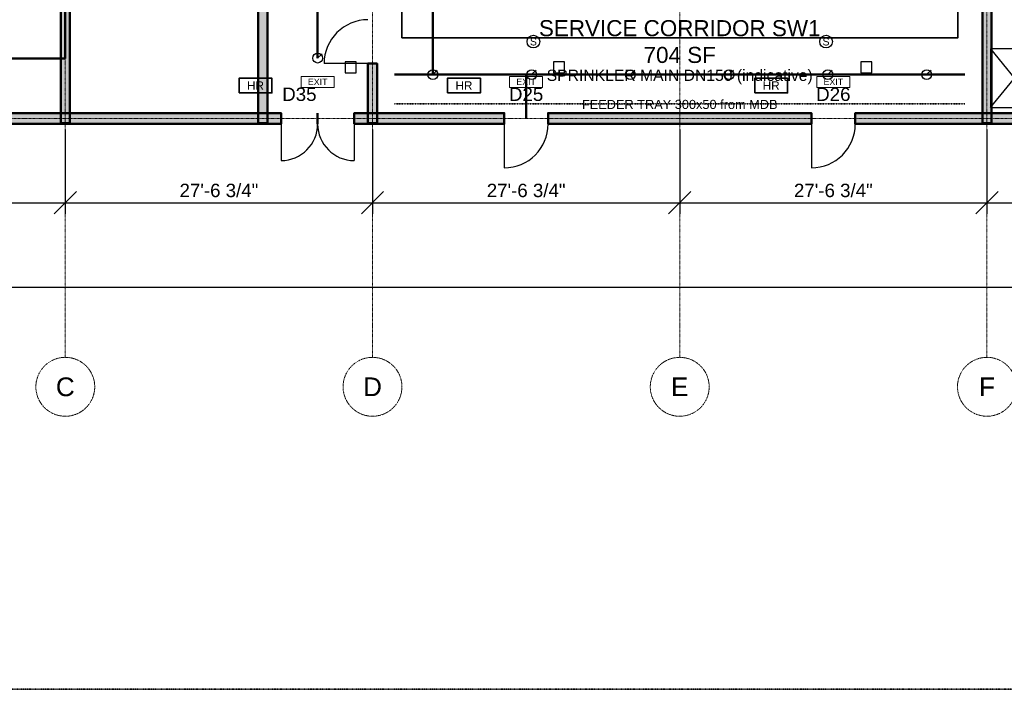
# Model space of a CAD drawing. Header units: inches. Extents: x -108 to 4832, y -12 to 3555.
# Tile 2 of 15: x 825 to 1885, y 0 to 720. Entities that reach past the tile are written whole.
import ezdxf
from ezdxf.enums import TextEntityAlignment as Align

# ---------------------------------------------------------------- set-up
doc = ezdxf.new("R2010")
doc.units = ezdxf.units.IN
doc.header["$LTSCALE"] = 0.03937
doc.header["$MEASUREMENT"] = 0
for name, pattern in [('CENTER', [5.08, 3.175, -0.635, 0.635, -0.635]), ('DASHED', [1.524, 1.27, -0.254]), ('PHANTOM', [6.35, 3.175, -0.635, 0.635, -0.635, 0.635, -0.635])]:
    doc.linetypes.add(name, pattern=pattern)
for name, color, linetype, lineweight in [('A-ANNO-DIMS', 1, 'Continuous', 18), ('A-ANNO-SYMB', 2, 'Continuous', 18), ('A-AREA-IDEN', 2, 'Continuous', 18), ('A-DOOR', 3, 'Continuous', 25), ('A-FLOR-EVTR', 251, 'Continuous', 25), ('A-WALL', 7, 'Continuous', 50), ('A-WALL-PATT', 8, 'Continuous', 9), ('C-PROP-LINE', 1, 'PHANTOM', 35), ('E-ANNO-TEXT', 52, 'Continuous', 18), ('E-FALM', 230, 'Continuous', 25), ('E-LITE-EMER', 40, 'Continuous', 18), ('E-TRAY', 210, 'DASHED', 35), ('FP-ANNO-TEXT', 14, 'Continuous', 18), ('FP-HOSE', 20, 'Continuous', 35), ('FP-SPRK-HEAD', 1, 'Continuous', 25), ('FP-SPRK-PIPE', 12, 'Continuous', 50), ('M-HVAC-SAD', 5, 'Continuous', 35), ('S-GRID', 1, 'CENTER', 13)]:
    doc.layers.add(name, color=color, linetype=linetype, lineweight=lineweight)
doc.styles.add('NCS-ARIAL', font='arial.ttf')
doc.dimstyles.new('ARCH-48', dxfattribs={"dimscale": 192, "dimtxt": 0.075, "dimasz": 0.0625, "dimexe": 0.0625, "dimexo": 0.0625, "dimgap": 0.03125, "dimtad": 1, "dimdec": 4, "dimzin": 3, "dimdsep": 46, "dimlunit": 4, "dimtxsty": 'NCS-ARIAL', "dimtsz": 0.0625, "dimcen": 2.5, "dimclrd": 256, "dimclre": 256, "dimclrt": 256, "dimazin": 3, "dimtfac": 1, "dimtmove": 0, "dimatfit": 3})

msp = doc.modelspace()

# ---------------------------------------------------------------- hatches: boundary and pattern name
at = {"layer": 'A-WALL-PATT'}
for points in [[(878.93701, 609.25197), (878.93701, 1681.10236), (869.09449, 1681.10236), (869.09449, 609.25197)], [(1871.06299, 609.25197), (1871.06299, 784.44882), (1861.22047, 784.44882), (1861.22047, 609.25197)], [(1091.53543, 609.25197), (1091.53543, 761.81102), (1081.69291, 761.81102), (1081.69291, 609.25197)], [(1209.64567, 609.25197), (1209.64567, 673.22835), (1199.80315, 673.22835), (1199.80315, 609.25197)], [(751.9685, 608.26772), (1106.29921, 608.26772), (1106.29921, 620.07874), (751.9685, 620.07874)], [(1185.03937, 608.26772), (1346.45669, 608.26772), (1346.45669, 620.07874), (1185.03937, 620.07874)], [(1393.70079, 608.26772), (1677.16535, 608.26772), (1677.16535, 620.07874), (1393.70079, 620.07874)], [(1724.40945, 608.26772), (2019.68504, 608.26772), (2019.68504, 620.07874), (1724.40945, 620.07874)]]:
    msp.add_hatch(color=256, dxfattribs=at).paths.add_polyline_path(points)

# ---------------------------------------------------------------- linework, layer by layer
at = {"layer": 'A-DOOR'}
for p, q in [((1199.80315, 673.22835), (1152.55906, 673.22835)), ((1106.29921, 608.26772), (1106.29921, 568.89764)), ((1185.03937, 608.26772), (1185.03937, 568.89764)), ((1346.45669, 608.26772), (1346.45669, 561.02362)), ((1677.16535, 608.26772), (1677.16535, 561.02362))]:
    msp.add_line(p, q, dxfattribs=at)
for centre, radius, start, end in [((1199.80315, 673.22835), 47.24409, 90, 180), ((1106.29921, 608.26772), 39.37008, -90, 0), ((1185.03937, 608.26772), 39.37008, 180, -90), ((1346.45669, 608.26772), 47.24409, -90, 0), ((1677.16535, 608.26772), 47.24409, -90, 0)]:
    msp.add_arc(centre, radius, start, end, dxfattribs=at)
at = {"layer": 'A-FLOR-EVTR'}
for p, q in [((1870.07874, 625.98425), (1921.25984, 688.97638)), ((1870.07874, 688.97638), (1921.25984, 625.98425))]:
    msp.add_line(p, q, dxfattribs=at)
msp.add_lwpolyline([(1870.07874, 625.98425), (1921.25984, 625.98425), (1921.25984, 688.97638), (1870.07874, 688.97638)], close=True, dxfattribs=at)
at = {"layer": 'A-WALL'}
for p, q in [((1209.64567, 673.22835), (1199.80315, 673.22835)), ((1106.29921, 608.26772), (1106.29921, 620.07874)), ((1145.66929, 608.26772), (1145.66929, 620.07874)), ((1145.66929, 608.26772), (1145.66929, 620.07874)), ((1185.03937, 608.26772), (1185.03937, 620.07874)), ((1346.45669, 608.26772), (1346.45669, 620.07874)), ((1393.70079, 608.26772), (1393.70079, 620.07874)), ((1677.16535, 608.26772), (1677.16535, 620.07874)), ((1724.40945, 608.26772), (1724.40945, 620.07874))]:
    msp.add_line(p, q, dxfattribs=at)
for points in [[(878.93701, 609.25197), (878.93701, 1681.10236), (869.09449, 1681.10236), (869.09449, 609.25197)], [(1871.06299, 609.25197), (1871.06299, 784.44882), (1861.22047, 784.44882), (1861.22047, 609.25197)], [(1091.53543, 609.25197), (1091.53543, 761.81102), (1081.69291, 761.81102), (1081.69291, 609.25197)], [(1209.64567, 609.25197), (1209.64567, 673.22835), (1199.80315, 673.22835), (1199.80315, 609.25197)], [(751.9685, 608.26772), (1106.29921, 608.26772), (1106.29921, 620.07874), (751.9685, 620.07874)], [(1185.03937, 608.26772), (1346.45669, 608.26772), (1346.45669, 620.07874), (1185.03937, 620.07874)], [(1393.70079, 608.26772), (1677.16535, 608.26772), (1677.16535, 620.07874), (1393.70079, 620.07874)], [(1724.40945, 608.26772), (2019.68504, 608.26772), (2019.68504, 620.07874), (1724.40945, 620.07874)]]:
    msp.add_lwpolyline(points, close=True, dxfattribs=at)
at = {"layer": 'C-PROP-LINE'}
msp.add_lwpolyline([(0, 0), (4724.40945, 0), (4724.40945, 3543.30709), (0, 3543.30709)], close=True, dxfattribs=at)
at = {"layer": 'E-FALM'}
for points in [[(1175.19685, 663.38583), (1187.00787, 663.38583), (1187.00787, 675.19685), (1175.19685, 675.19685)], [(1399.6063, 663.38583), (1411.41732, 663.38583), (1411.41732, 675.19685), (1399.6063, 675.19685)], [(1730.31496, 663.38583), (1742.12598, 663.38583), (1742.12598, 675.19685), (1730.31496, 675.19685)]]:
    msp.add_lwpolyline(points, close=True, dxfattribs=at)
for centre in [(1377.95276, 696.85039), (1692.91339, 696.85039)]:
    msp.add_circle(centre, 6.80315, dxfattribs=at)
at = {"layer": 'E-LITE-EMER'}
for points in [[(1127.95276, 647.6378), (1163.38583, 647.6378), (1163.38583, 659.44882), (1127.95276, 659.44882)], [(1352.3622, 647.6378), (1387.79528, 647.6378), (1387.79528, 659.44882), (1352.3622, 659.44882)], [(1683.07087, 647.6378), (1718.50394, 647.6378), (1718.50394, 659.44882), (1683.07087, 659.44882)]]:
    msp.add_lwpolyline(points, close=True, dxfattribs=at)
at = {"layer": 'E-TRAY'}
msp.add_line((1228.34646, 629.92126), (1842.51969, 629.92126), dxfattribs=at)
at = {"layer": 'FP-HOSE'}
for points in [[(1061.02362, 641.73228), (1096.45669, 641.73228), (1096.45669, 657.48031), (1061.02362, 657.48031)], [(1285.43307, 641.73228), (1320.86614, 641.73228), (1320.86614, 657.48031), (1285.43307, 657.48031)], [(1616.14173, 641.73228), (1651.5748, 641.73228), (1651.5748, 657.48031), (1616.14173, 657.48031)]]:
    msp.add_lwpolyline(points, close=True, dxfattribs=at)
at = {"layer": 'FP-SPRK-HEAD'}
for p, q in [((1145.66929, 679.13386), (1150.4315, 683.89606)), ((1269.68504, 661.41732), (1274.44724, 666.17953)), ((1375.98425, 661.41732), (1380.74646, 666.17953)), ((1482.28346, 661.41732), (1487.04567, 666.17953)), ((1588.58268, 661.41732), (1593.34488, 666.17953)), ((1694.88189, 661.41732), (1699.64409, 666.17953)), ((1801.1811, 661.41732), (1805.94331, 666.17953))]:
    msp.add_line(p, q, dxfattribs=at)
for centre in [(1145.66929, 679.13386), (1269.68504, 661.41732), (1375.98425, 661.41732), (1482.28346, 661.41732), (1588.58268, 661.41732), (1694.88189, 661.41732), (1801.1811, 661.41732)]:
    msp.add_circle(centre, 5.29134, dxfattribs=at)
at = {"layer": 'FP-SPRK-PIPE'}
for p, q in [((874.01575, 678.8771), (874.01575, 1724.40945)), ((1145.66929, 679.13386), (1145.66929, 1275.59055)), ((1145.66929, 679.13386), (1145.66929, 785.43307)), ((1269.68504, 661.41732), (1269.68504, 732.28346)), ((277.55906, 678.8771), (874.01575, 678.8771)), ((1145.66929, 679.13386), (1145.66929, 679.13386)), ((1228.34646, 661.41732), (1842.51969, 661.41732)), ((1269.68504, 661.41732), (1375.98425, 661.41732)), ((1269.68504, 661.41732), (1370.07874, 661.41732)), ((1370.07874, 661.41732), (1370.07874, 614.17323)), ((1375.98425, 661.41732), (1482.28346, 661.41732)), ((1482.28346, 661.41732), (1588.58268, 661.41732)), ((1588.58268, 661.41732), (1694.88189, 661.41732)), ((1694.88189, 661.41732), (1801.1811, 661.41732))]:
    msp.add_line(p, q, dxfattribs=at)
at = {"layer": 'M-HVAC-SAD'}
msp.add_lwpolyline([(1236.22047, 700.7874), (1834.64567, 700.7874), (1834.64567, 748.0315), (1236.22047, 748.0315)], close=True, dxfattribs=at)
at = {"layer": 'S-GRID'}
for p, q in [((874.01575, 357.16535), (874.01575, 3327.87402)), ((1204.72441, 357.16535), (1204.72441, 3327.87402)), ((1535.43307, 357.16535), (1535.43307, 3327.87402)), ((1866.14173, 357.16535), (1866.14173, 3327.87402)), ((-44.40945, 614.17323), (4768.8189, 614.17323))]:
    msp.add_line(p, q, dxfattribs=at)
for centre in [(874.01575, 325.48535), (1204.72441, 325.48535), (1535.43307, 325.48535), (1866.14173, 325.48535)]:
    msp.add_circle(centre, 31.68, dxfattribs=at)

# ---------------------------------------------------------------- texts
at = {"layer": 'A-ANNO-SYMB', "style": 'NCS-ARIAL'}
for s, p in [('D35', (1125.98425, 640.23874)), ('D25', (1370.07874, 640.23874)), ('D26', (1700.7874, 640.23874))]:
    msp.add_text(s, height=14.4, dxfattribs=at).set_placement(p, align=Align.MIDDLE_CENTER)
at = {"layer": 'A-AREA-IDEN', "insert": (1535.43307, 696.85039), "char_height": 17.28, "attachment_point": 5, "style": 'NCS-ARIAL'}
msp.add_mtext('SERVICE CORRIDOR SW1\\P704 SF', dxfattribs=at)
at = {"layer": 'E-ANNO-TEXT', "style": 'NCS-ARIAL'}
for s, height, p in [('EXIT', 6.80315, (1145.66929, 653.54331)), ('EXIT', 6.80315, (1370.07874, 653.54331)), ('EXIT', 6.80315, (1700.7874, 653.54331)), ('FEEDER TRAY 300x50 from MDB', 9.8267717, (1535.43307, 629.32606))]:
    msp.add_text(s, height=height, dxfattribs=at).set_placement(p, align=Align.MIDDLE_CENTER)
at = {"layer": 'E-FALM', "style": 'NCS-ARIAL'}
for p in [(1377.95276, 696.85039), (1692.91339, 696.85039)]:
    msp.add_text('S', height=8.16378, dxfattribs=at).set_placement(p, align=Align.MIDDLE_CENTER)
at = {"layer": 'FP-ANNO-TEXT', "style": 'NCS-ARIAL'}
for s, height, p in [('SPRINKLER MAIN DN150 (indicative)', 12.0944882, (1535.43307, 660.67332)), ('HR', 9.070866, (1078.74016, 649.6063)), ('HR', 9.070866, (1303.14961, 649.6063)), ('HR', 9.070866, (1633.85827, 649.6063))]:
    msp.add_text(s, height=height, dxfattribs=at).set_placement(p, align=Align.MIDDLE_CENTER)
at = {"layer": 'S-GRID', "style": 'NCS-ARIAL'}
for s, p in [('C', (874.01575, 325.48535)), ('D', (1204.72441, 325.48535)), ('E', (1535.43307, 325.48535)), ('F', (1866.14173, 325.48535))]:
    msp.add_text(s, height=20.16, dxfattribs=at).set_placement(p, align=Align.MIDDLE_CENTER)

# ---------------------------------------------------------------- dimensions: what is measured, and where the dimension line sits
at = {"layer": 'A-ANNO-DIMS'}
for base, p1, p2, text in [((212.59843, 432.75591), (212.59843, 614.17323), (4511.81102, 614.17323), '358\'-3 1/4"'), ((543.30709, 523.46457), (543.30709, 614.17323), (874.01575, 614.17323), '27\'-6 3/4"'), ((874.01575, 523.46457), (874.01575, 614.17323), (1204.72441, 614.17323), '27\'-6 3/4"'), ((1204.72441, 523.46457), (1204.72441, 614.17323), (1535.43307, 614.17323), '27\'-6 3/4"'), ((1535.43307, 523.46457), (1535.43307, 614.17323), (1866.14173, 614.17323), '27\'-6 3/4"'), ((1866.14173, 523.46457), (1866.14173, 614.17323), (2196.85039, 614.17323), '27\'-6 3/4"')]:
    msp.add_linear_dim(base=base, p1=p1, p2=p2, text=text, dimstyle='ARCH-48', dxfattribs=at).render()

doc.saveas('drawing.dxf')
